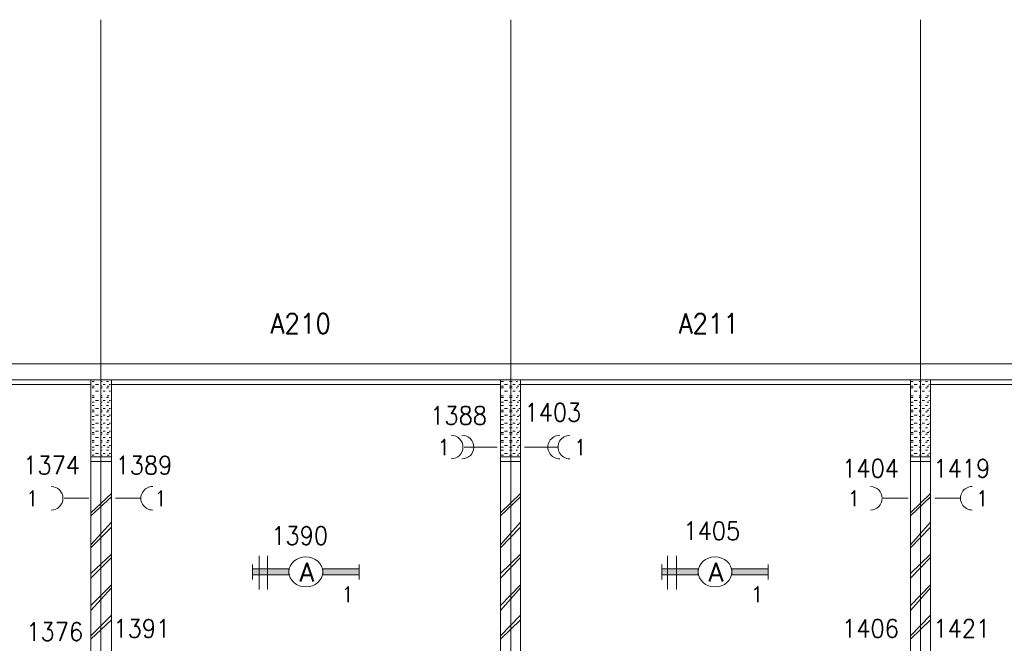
# Model space of a CAD drawing. Header units: metres. Extents: x -167 to -48, y -1901 to -1817.
# Tile 25 of 55: x -116.29 to -106.68, y -1844.69 to -1838.6. Entities that reach past the tile are written whole.
import ezdxf
from ezdxf.enums import TextEntityAlignment as Align

# ---------------------------------------------------------------- set-up
doc = ezdxf.new("R2010")
doc.units = ezdxf.units.M
doc.header["$MEASUREMENT"] = 0
doc.layers.add('Level 1', color=1, linetype='Continuous', lineweight=0)
doc.styles.add('Style-STANDARD', font='STANDARD.shx')

# ---------------------------------------------------------------- blocks, each defined once
blk = doc.blocks.new('1260')
at = {"layer": 'Level 1', "color": 1, "linetype": 'Continuous', "lineweight": 0}
for p, q in [((-630.0001, -100), (-630.0001, 100)), ((630.0001, -100), (630.0001, 100))]:
    blk.add_line(p, q, dxfattribs=at)
blk.add_circle((0, 0), 200, dxfattribs=at)
at = {"layer": 'Level 1', "color": 1, "linetype": 'Continuous', "lineweight": 0, "extrusion": (0, 0, -1)}
blk.add_solid([(200, 40), (630.0001, 40), (200, -40), (630.0001, -40)], dxfattribs=at)
at = {"layer": 'Level 1', "color": 1, "linetype": 'Continuous', "lineweight": 0}
blk.add_solid([(200, -40), (630.0001, -40), (200, 40), (630.0001, 40)], dxfattribs=at)
for points in [[(-200, 40), (-630.0001, 40), (-630.0001, -40), (-200, -40)], [(200, -40), (630.0001, -40), (630.0001, 40), (200, 40)]]:
    blk.add_3dface(points, dxfattribs=at)
at = {"layer": 'Level 1', "color": 1, "linetype": 'Continuous', "lineweight": 0, "style": 'Style-STANDARD'}
blk.add_text('A', height=250, dxfattribs=at).set_placement((-77.7681, -128.6793))

msp = doc.modelspace()

# ---------------------------------------------------------------- linework, layer by layer
at = {"layer": 'Level 1', "color": 11, "linetype": 'Continuous', "lineweight": 0}
for p, q in [((-115.4956, -1838.6015), (-115.4956, -1865.3047)), ((-111.4956, -1838.6015), (-111.4956, -1865.3047)), ((-107.4995, -1838.6015), (-107.4995, -1865.3047)), ((-153.3511, -1841.961), (-53.8081, -1841.961))]:
    msp.add_line(p, q, dxfattribs=at)
at = {"layer": 'Level 1', "color": 1, "linetype": 'Continuous', "lineweight": 0}
for p, q in [((-147.7007, -1841.961), (-91.2671, -1841.961)), ((-147.5483, -1842.1171), (-91.4155, -1842.1171)), ((-119.3901, -1842.164), (-115.5932, -1842.164)), ((-115.5932, -1842.1171), (-115.5932, -1849.4921)), ((-115.5815, -1842.1327), (-115.562, -1842.1327)), ((-115.5815, -1842.1797), (-115.562, -1842.1797)), ((-115.5815, -1842.1953), (-115.562, -1842.1953)), ((-115.5483, -1842.164), (-115.519, -1842.164)), ((-115.4995, -1842.1327), (-115.4839, -1842.1327)), ((-115.4995, -1842.1797), (-115.4839, -1842.1797)), ((-115.4995, -1842.1953), (-115.4839, -1842.1953)), ((-115.4721, -1842.164), (-115.4526, -1842.164)), ((-115.4409, -1842.1327), (-115.4214, -1842.1327)), ((-115.4409, -1842.1953), (-115.4214, -1842.1953)), ((-115.4331, -1842.1797), (-115.4136, -1842.1797)), ((-115.4136, -1842.164), (-115.4018, -1842.164)), ((-115.3921, -1842.1171), (-115.3921, -1849.4921)), ((-115.3921, -1842.164), (-111.5971, -1842.164)), ((-111.5971, -1842.1171), (-111.5971, -1849.4921)), ((-111.5893, -1842.1327), (-111.5659, -1842.1327)), ((-111.5893, -1842.1797), (-111.5659, -1842.1797)), ((-111.5893, -1842.1953), (-111.5659, -1842.1953)), ((-111.5581, -1842.164), (-111.5268, -1842.164)), ((-111.5073, -1842.1327), (-111.4839, -1842.1327)), ((-111.5073, -1842.1797), (-111.4839, -1842.1797)), ((-111.5073, -1842.1953), (-111.4839, -1842.1953)), ((-111.476, -1842.164), (-111.4526, -1842.164)), ((-111.4448, -1842.1327), (-111.4292, -1842.1327)), ((-111.4448, -1842.1953), (-111.4292, -1842.1953)), ((-111.4331, -1842.1797), (-111.4175, -1842.1797)), ((-111.4175, -1842.164), (-111.4057, -1842.164)), ((-111.3999, -1842.1171), (-111.3999, -1849.4921)), ((-111.3999, -1842.164), (-107.5971, -1842.164)), ((-107.5971, -1842.1171), (-107.5971, -1849.4921)), ((-107.5893, -1842.1327), (-107.5698, -1842.1327)), ((-107.5893, -1842.1797), (-107.5698, -1842.1797)), ((-107.5893, -1842.1953), (-107.5698, -1842.1953)), ((-107.56, -1842.164), (-107.5307, -1842.164)), ((-107.5112, -1842.1327), (-107.4917, -1842.1327)), ((-107.5112, -1842.1797), (-107.4917, -1842.1797)), ((-107.5112, -1842.1953), (-107.4917, -1842.1953)), ((-107.4819, -1842.164), (-107.4604, -1842.164)), ((-107.4487, -1842.1327), (-107.4292, -1842.1327)), ((-107.4487, -1842.1953), (-107.4292, -1842.1953)), ((-107.437, -1842.1797), (-107.4175, -1842.1797)), ((-107.4175, -1842.164), (-107.4096, -1842.164)), ((-107.3999, -1842.1171), (-107.3999, -1849.4921)), ((-107.3999, -1842.164), (-103.605, -1842.164)), ((-115.5815, -1842.2734), (-115.562, -1842.2734)), ((-115.5815, -1842.289), (-115.562, -1842.289)), ((-115.5483, -1842.2266), (-115.519, -1842.2266)), ((-115.4995, -1842.2734), (-115.4839, -1842.2734)), ((-115.4995, -1842.289), (-115.4839, -1842.289)), ((-115.4721, -1842.2266), (-115.4526, -1842.2266)), ((-115.4409, -1842.289), (-115.4214, -1842.289)), ((-115.4331, -1842.2734), (-115.4136, -1842.2734)), ((-115.4136, -1842.2266), (-115.4018, -1842.2266)), ((-111.5893, -1842.2734), (-111.5659, -1842.2734)), ((-111.5893, -1842.289), (-111.5659, -1842.289)), ((-111.5581, -1842.2266), (-111.5268, -1842.2266)), ((-111.5073, -1842.2734), (-111.4839, -1842.2734)), ((-111.5073, -1842.289), (-111.4839, -1842.289)), ((-111.476, -1842.2266), (-111.4526, -1842.2266)), ((-111.4448, -1842.289), (-111.4292, -1842.289)), ((-111.4331, -1842.2734), (-111.4175, -1842.2734)), ((-111.4175, -1842.2266), (-111.4057, -1842.2266)), ((-107.5893, -1842.2734), (-107.5698, -1842.2734)), ((-107.5893, -1842.289), (-107.5698, -1842.289)), ((-107.56, -1842.2266), (-107.5307, -1842.2266)), ((-107.5112, -1842.2734), (-107.4917, -1842.2734)), ((-107.5112, -1842.289), (-107.4917, -1842.289)), ((-107.4819, -1842.2266), (-107.4604, -1842.2266)), ((-107.4487, -1842.289), (-107.4292, -1842.289)), ((-107.437, -1842.2734), (-107.4175, -1842.2734)), ((-107.4175, -1842.2266), (-107.4096, -1842.2266)), ((-115.5815, -1842.3359), (-115.562, -1842.3359)), ((-115.5815, -1842.3671), (-115.562, -1842.3671)), ((-115.5483, -1842.3203), (-115.519, -1842.3203)), ((-115.4995, -1842.3359), (-115.4839, -1842.3359)), ((-115.4995, -1842.3671), (-115.4839, -1842.3671)), ((-115.4721, -1842.3203), (-115.4526, -1842.3203)), ((-115.4409, -1842.3671), (-115.4214, -1842.3671)), ((-115.4331, -1842.3359), (-115.4136, -1842.3359)), ((-115.4136, -1842.3203), (-115.4018, -1842.3203)), ((-111.5893, -1842.3359), (-111.5659, -1842.3359)), ((-111.5893, -1842.3671), (-111.5659, -1842.3671)), ((-111.5581, -1842.3203), (-111.5268, -1842.3203)), ((-111.5073, -1842.3359), (-111.4839, -1842.3359)), ((-111.5073, -1842.3671), (-111.4839, -1842.3671)), ((-111.476, -1842.3203), (-111.4526, -1842.3203)), ((-111.4448, -1842.3671), (-111.4292, -1842.3671)), ((-111.4331, -1842.3359), (-111.4175, -1842.3359)), ((-111.4175, -1842.3203), (-111.4057, -1842.3203)), ((-107.5893, -1842.3359), (-107.5698, -1842.3359)), ((-107.5893, -1842.3671), (-107.5698, -1842.3671)), ((-107.56, -1842.3203), (-107.5307, -1842.3203)), ((-107.5112, -1842.3359), (-107.4917, -1842.3359)), ((-107.5112, -1842.3671), (-107.4917, -1842.3671)), ((-107.4819, -1842.3203), (-107.4604, -1842.3203)), ((-107.4487, -1842.3671), (-107.4292, -1842.3671)), ((-107.437, -1842.3359), (-107.4175, -1842.3359)), ((-107.4175, -1842.3203), (-107.4096, -1842.3203)), ((-115.5815, -1842.4141), (-115.562, -1842.4141)), ((-115.5815, -1842.4297), (-115.562, -1842.4297)), ((-115.5815, -1842.4766), (-115.562, -1842.4766)), ((-115.5483, -1842.3985), (-115.519, -1842.3985)), ((-115.5483, -1842.4609), (-115.519, -1842.4609)), ((-115.4995, -1842.4141), (-115.4839, -1842.4141)), ((-115.4995, -1842.4297), (-115.4839, -1842.4297)), ((-115.4995, -1842.4766), (-115.4839, -1842.4766)), ((-115.4721, -1842.3985), (-115.4526, -1842.3985)), ((-115.4721, -1842.4609), (-115.4526, -1842.4609)), ((-115.4409, -1842.4297), (-115.4214, -1842.4297)), ((-115.4331, -1842.4141), (-115.4136, -1842.4141)), ((-115.4331, -1842.4766), (-115.4136, -1842.4766)), ((-115.4136, -1842.3985), (-115.4018, -1842.3985)), ((-115.4136, -1842.4609), (-115.4018, -1842.4609)), ((-111.5893, -1842.4141), (-111.5659, -1842.4141)), ((-111.5893, -1842.4297), (-111.5659, -1842.4297)), ((-111.5893, -1842.4766), (-111.5659, -1842.4766)), ((-111.5581, -1842.3985), (-111.5268, -1842.3985)), ((-111.5581, -1842.4609), (-111.5268, -1842.4609)), ((-111.5073, -1842.4141), (-111.4839, -1842.4141)), ((-111.5073, -1842.4297), (-111.4839, -1842.4297)), ((-111.5073, -1842.4766), (-111.4839, -1842.4766)), ((-111.476, -1842.3985), (-111.4526, -1842.3985)), ((-111.476, -1842.4609), (-111.4526, -1842.4609)), ((-111.4448, -1842.4297), (-111.4292, -1842.4297)), ((-111.4331, -1842.4141), (-111.4175, -1842.4141)), ((-111.4331, -1842.4766), (-111.4175, -1842.4766)), ((-111.4175, -1842.3985), (-111.4057, -1842.3985)), ((-111.4175, -1842.4609), (-111.4057, -1842.4609)), ((-107.5893, -1842.4141), (-107.5698, -1842.4141)), ((-107.5893, -1842.4297), (-107.5698, -1842.4297)), ((-107.5893, -1842.4766), (-107.5698, -1842.4766)), ((-107.56, -1842.3985), (-107.5307, -1842.3985)), ((-107.56, -1842.4609), (-107.5307, -1842.4609)), ((-107.5112, -1842.4141), (-107.4917, -1842.4141)), ((-107.5112, -1842.4297), (-107.4917, -1842.4297)), ((-107.5112, -1842.4766), (-107.4917, -1842.4766)), ((-107.4819, -1842.3985), (-107.4604, -1842.3985)), ((-107.4819, -1842.4609), (-107.4604, -1842.4609)), ((-107.4487, -1842.4297), (-107.4292, -1842.4297)), ((-107.437, -1842.4141), (-107.4175, -1842.4141)), ((-107.437, -1842.4766), (-107.4175, -1842.4766)), ((-107.4175, -1842.3985), (-107.4096, -1842.3985)), ((-107.4175, -1842.4609), (-107.4096, -1842.4609)), ((-115.5815, -1842.5078), (-115.562, -1842.5078)), ((-115.5815, -1842.5546), (-115.562, -1842.5546)), ((-115.5483, -1842.539), (-115.519, -1842.539)), ((-115.4995, -1842.5078), (-115.4839, -1842.5078)), ((-115.4995, -1842.5546), (-115.4839, -1842.5546)), ((-115.4721, -1842.539), (-115.4526, -1842.539)), ((-115.4409, -1842.5078), (-115.4214, -1842.5078)), ((-115.4331, -1842.5546), (-115.4136, -1842.5546)), ((-115.4136, -1842.539), (-115.4018, -1842.539)), ((-111.5893, -1842.5078), (-111.5659, -1842.5078)), ((-111.5893, -1842.5546), (-111.5659, -1842.5546)), ((-111.5581, -1842.539), (-111.5268, -1842.539)), ((-111.5073, -1842.5078), (-111.4839, -1842.5078)), ((-111.5073, -1842.5546), (-111.4839, -1842.5546)), ((-111.476, -1842.539), (-111.4526, -1842.539)), ((-111.4448, -1842.5078), (-111.4292, -1842.5078)), ((-111.4331, -1842.5546), (-111.4175, -1842.5546)), ((-111.4175, -1842.539), (-111.4057, -1842.539)), ((-107.5893, -1842.5078), (-107.5698, -1842.5078)), ((-107.5893, -1842.5546), (-107.5698, -1842.5546)), ((-107.56, -1842.539), (-107.5307, -1842.539)), ((-107.5112, -1842.5078), (-107.4917, -1842.5078)), ((-107.5112, -1842.5546), (-107.4917, -1842.5546)), ((-107.4819, -1842.539), (-107.4604, -1842.539)), ((-107.4487, -1842.5078), (-107.4292, -1842.5078)), ((-107.437, -1842.5546), (-107.4175, -1842.5546)), ((-107.4175, -1842.539), (-107.4096, -1842.539)), ((-115.5815, -1842.5859), (-115.562, -1842.5859)), ((-115.5815, -1842.6328), (-115.562, -1842.6328)), ((-115.5815, -1842.6485), (-115.562, -1842.6485)), ((-115.5483, -1842.6172), (-115.519, -1842.6172)), ((-115.5483, -1842.6797), (-115.519, -1842.6797)), ((-115.4995, -1842.5859), (-115.4839, -1842.5859)), ((-115.4995, -1842.6328), (-115.4839, -1842.6328)), ((-115.4995, -1842.6485), (-115.4839, -1842.6485)), ((-115.4721, -1842.6172), (-115.4526, -1842.6172)), ((-115.4721, -1842.6797), (-115.4526, -1842.6797)), ((-115.4409, -1842.5859), (-115.4214, -1842.5859)), ((-115.4409, -1842.6485), (-115.4214, -1842.6485)), ((-115.4331, -1842.6328), (-115.4136, -1842.6328)), ((-115.4136, -1842.6172), (-115.4018, -1842.6172)), ((-115.4136, -1842.6797), (-115.4018, -1842.6797)), ((-111.5893, -1842.5859), (-111.5659, -1842.5859)), ((-111.5893, -1842.6328), (-111.5659, -1842.6328)), ((-111.5893, -1842.6485), (-111.5659, -1842.6485)), ((-111.5581, -1842.6172), (-111.5268, -1842.6172)), ((-111.5581, -1842.6797), (-111.5268, -1842.6797)), ((-111.5073, -1842.5859), (-111.4839, -1842.5859)), ((-111.5073, -1842.6328), (-111.4839, -1842.6328)), ((-111.5073, -1842.6485), (-111.4839, -1842.6485)), ((-111.476, -1842.6172), (-111.4526, -1842.6172)), ((-111.476, -1842.6797), (-111.4526, -1842.6797)), ((-111.4448, -1842.5859), (-111.4292, -1842.5859)), ((-111.4448, -1842.6485), (-111.4292, -1842.6485)), ((-111.4331, -1842.6328), (-111.4175, -1842.6328)), ((-111.4175, -1842.6172), (-111.4057, -1842.6172)), ((-111.4175, -1842.6797), (-111.4057, -1842.6797)), ((-107.5893, -1842.5859), (-107.5698, -1842.5859)), ((-107.5893, -1842.6328), (-107.5698, -1842.6328)), ((-107.5893, -1842.6485), (-107.5698, -1842.6485)), ((-107.56, -1842.6172), (-107.5307, -1842.6172)), ((-107.56, -1842.6797), (-107.5307, -1842.6797)), ((-107.5112, -1842.5859), (-107.4917, -1842.5859)), ((-107.5112, -1842.6328), (-107.4917, -1842.6328)), ((-107.5112, -1842.6485), (-107.4917, -1842.6485)), ((-107.4819, -1842.6172), (-107.4604, -1842.6172)), ((-107.4819, -1842.6797), (-107.4604, -1842.6797)), ((-107.4487, -1842.5859), (-107.4292, -1842.5859)), ((-107.4487, -1842.6485), (-107.4292, -1842.6485)), ((-107.437, -1842.6328), (-107.4175, -1842.6328)), ((-107.4175, -1842.6172), (-107.4096, -1842.6172)), ((-107.4175, -1842.6797), (-107.4096, -1842.6797)), ((-115.5815, -1842.7109), (-115.562, -1842.7109)), ((-115.5815, -1842.7265), (-115.562, -1842.7265)), ((-115.5815, -1842.7734), (-115.562, -1842.7734)), ((-115.5483, -1842.7578), (-115.519, -1842.7578)), ((-115.4995, -1842.7109), (-115.4839, -1842.7109)), ((-115.4995, -1842.7265), (-115.4839, -1842.7265)), ((-115.4995, -1842.7734), (-115.4839, -1842.7734)), ((-115.4721, -1842.7578), (-115.4526, -1842.7578)), ((-115.4409, -1842.7265), (-115.4214, -1842.7265)), ((-115.4331, -1842.7109), (-115.4136, -1842.7109)), ((-115.4331, -1842.7734), (-115.4136, -1842.7734)), ((-115.4136, -1842.7578), (-115.4018, -1842.7578)), ((-111.9507, -1842.7734), (-111.6284, -1842.7734)), ((-111.5893, -1842.7109), (-111.5659, -1842.7109)), ((-111.5893, -1842.7265), (-111.5659, -1842.7265)), ((-111.5893, -1842.7734), (-111.5659, -1842.7734)), ((-111.5581, -1842.7578), (-111.5268, -1842.7578)), ((-111.5073, -1842.7109), (-111.4839, -1842.7109)), ((-111.5073, -1842.7265), (-111.4839, -1842.7265)), ((-111.5073, -1842.7734), (-111.4839, -1842.7734)), ((-111.476, -1842.7578), (-111.4526, -1842.7578)), ((-111.4448, -1842.7265), (-111.4292, -1842.7265)), ((-111.4331, -1842.7109), (-111.4175, -1842.7109)), ((-111.4331, -1842.7734), (-111.4175, -1842.7734)), ((-111.4175, -1842.7578), (-111.4057, -1842.7578)), ((-111.0386, -1842.7734), (-111.3628, -1842.7734)), ((-107.5893, -1842.7109), (-107.5698, -1842.7109)), ((-107.5893, -1842.7265), (-107.5698, -1842.7265)), ((-107.5893, -1842.7734), (-107.5698, -1842.7734)), ((-107.56, -1842.7578), (-107.5307, -1842.7578)), ((-107.5112, -1842.7109), (-107.4917, -1842.7109)), ((-107.5112, -1842.7265), (-107.4917, -1842.7265)), ((-107.5112, -1842.7734), (-107.4917, -1842.7734)), ((-107.4819, -1842.7578), (-107.4604, -1842.7578)), ((-107.4487, -1842.7265), (-107.4292, -1842.7265)), ((-107.437, -1842.7109), (-107.4175, -1842.7109)), ((-107.437, -1842.7734), (-107.4175, -1842.7734)), ((-107.4175, -1842.7578), (-107.4096, -1842.7578)), ((-115.5932, -1842.8672), (-115.3921, -1842.8672)), ((-115.5815, -1842.8046), (-115.562, -1842.8046)), ((-115.5815, -1842.8516), (-115.562, -1842.8516)), ((-115.5483, -1842.836), (-115.519, -1842.836)), ((-115.4995, -1842.8046), (-115.4839, -1842.8046)), ((-115.4995, -1842.8516), (-115.4839, -1842.8516)), ((-115.4721, -1842.836), (-115.4526, -1842.836)), ((-115.4409, -1842.8046), (-115.4214, -1842.8046)), ((-115.4331, -1842.8516), (-115.4136, -1842.8516)), ((-115.4136, -1842.836), (-115.4018, -1842.836)), ((-111.5971, -1842.8672), (-111.3999, -1842.8672)), ((-111.5893, -1842.8046), (-111.5659, -1842.8046)), ((-111.5893, -1842.8516), (-111.5659, -1842.8516)), ((-111.5581, -1842.836), (-111.5268, -1842.836)), ((-111.5073, -1842.8046), (-111.4839, -1842.8046)), ((-111.5073, -1842.8516), (-111.4839, -1842.8516)), ((-111.476, -1842.836), (-111.4526, -1842.836)), ((-111.4448, -1842.8046), (-111.4292, -1842.8046)), ((-111.4331, -1842.8516), (-111.4175, -1842.8516)), ((-111.4175, -1842.836), (-111.4057, -1842.836)), ((-107.5971, -1842.8672), (-107.3999, -1842.8672)), ((-107.5893, -1842.8046), (-107.5698, -1842.8046)), ((-107.5893, -1842.8516), (-107.5698, -1842.8516)), ((-107.56, -1842.836), (-107.5307, -1842.836)), ((-107.5112, -1842.8046), (-107.4917, -1842.8046)), ((-107.5112, -1842.8516), (-107.4917, -1842.8516)), ((-107.4819, -1842.836), (-107.4604, -1842.836)), ((-107.4487, -1842.8046), (-107.4292, -1842.8046)), ((-107.437, -1842.8516), (-107.4175, -1842.8516)), ((-107.4175, -1842.836), (-107.4096, -1842.836)), ((-115.5932, -1842.9141), (-115.3921, -1842.9141)), ((-111.5971, -1842.9141), (-111.3999, -1842.9141)), ((-107.5971, -1842.9141), (-107.3999, -1842.9141)), ((-115.3921, -1843.2265), (-115.5932, -1843.414)), ((-111.3999, -1843.2265), (-111.5971, -1843.414)), ((-107.3999, -1843.2265), (-107.5971, -1843.414)), ((-115.6128, -1843.2734), (-115.853, -1843.2734)), ((-115.3921, -1843.2577), (-115.5932, -1843.4453)), ((-115.351, -1843.2734), (-115.1089, -1843.2734)), ((-111.3999, -1843.2577), (-111.5971, -1843.4453)), ((-107.6206, -1843.2734), (-107.8628, -1843.2734)), ((-107.3999, -1843.2577), (-107.5971, -1843.4453)), ((-107.3589, -1843.2734), (-107.1128, -1843.2734)), ((-115.3921, -1843.5078), (-115.5932, -1843.7266)), ((-111.3999, -1843.5078), (-111.5971, -1843.7266)), ((-107.3999, -1843.5078), (-107.5971, -1843.7266)), ((-115.3921, -1843.5547), (-115.5932, -1843.7578)), ((-111.3999, -1843.5547), (-111.5971, -1843.7578)), ((-107.3999, -1843.5547), (-107.5971, -1843.7578)), ((-115.3921, -1843.8203), (-115.5932, -1844.0078)), ((-111.3999, -1843.8203), (-111.5971, -1844.0078)), ((-107.3999, -1843.8203), (-107.5971, -1844.0078)), ((-115.3921, -1843.8515), (-115.5932, -1844.0547)), ((-113.9507, -1843.8359), (-113.9507, -1844.164)), ((-113.8686, -1843.8359), (-113.8686, -1844.164)), ((-111.3999, -1843.8515), (-111.5971, -1844.0547)), ((-109.9663, -1843.8359), (-109.9663, -1844.164)), ((-109.8803, -1843.8359), (-109.8803, -1844.164)), ((-107.3999, -1843.8515), (-107.5971, -1844.0547)), ((-115.3921, -1844.1171), (-115.5932, -1844.3203)), ((-111.3999, -1844.1171), (-111.5971, -1844.3203)), ((-107.3999, -1844.1171), (-107.5971, -1844.3203)), ((-115.3921, -1844.1484), (-115.5932, -1844.3671)), ((-111.3999, -1844.1484), (-111.5971, -1844.3671)), ((-107.3999, -1844.1484), (-107.5971, -1844.3671)), ((-115.3921, -1844.4141), (-115.5932, -1844.6172)), ((-115.3921, -1844.4609), (-115.5932, -1844.6485)), ((-111.3999, -1844.4141), (-111.5971, -1844.6172)), ((-111.3999, -1844.4609), (-111.5971, -1844.6485)), ((-107.3999, -1844.4141), (-107.5971, -1844.6172)), ((-107.3999, -1844.4609), (-107.5971, -1844.6485))]:
    msp.add_line(p, q, dxfattribs=at)
for centre, start, end in [((-112.0776, -1842.7734), 270.00006, 90.00005), ((-111.9721, -1842.7734), 270.00006, 90.00005), ((-111.019, -1842.7734), 90.00002, 270.00016), ((-110.9194, -1842.7734), 90.00002, 270.00016), ((-115.98, -1843.2734), 270.00006, 89.99997), ((-114.9897, -1843.2734), 90.00002, 270.00013), ((-107.9878, -1843.2734), 270.00006, 89.99997), ((-106.9936, -1843.2734), 90.00002, 270.00013)]:
    msp.add_arc(centre, 0.1152, start, end, dxfattribs=at)

# ---------------------------------------------------------------- block references
at = {"layer": 'Level 1', "color": 1, "linetype": 'Continuous', "lineweight": 0, "xscale": 0.000824, "yscale": 0.000732}
for p in [(-113.4956, -1843.9922), (-109.5034, -1843.9922)]:
    msp.add_blockref('1260', p, dxfattribs=at)

# ---------------------------------------------------------------- texts
at = {"layer": 'Level 1', "color": 1, "linetype": 'Continuous', "lineweight": 0, "style": 'Style-STANDARD'}
for s, height, p in [('A210', 0.1933, (-113.546, -1841.664)), ('A211', 0.1933, (-109.5644, -1841.664)), ('1388', 0.1777, (-112.0052, -1842.5546)), ('1403', 0.1777, (-111.0853, -1842.5234)), ('1', 0.1523, (-112.1499, -1842.8516)), ('1', 0.1523, (-110.8178, -1842.8516)), ('1374', 0.1777, (-115.9759, -1843.039)), ('1389', 0.1777, (-115.0755, -1843.039)), ('1404', 0.1777, (-107.9857, -1843.0703)), ('1419', 0.1777, (-107.0957, -1843.0703)), ('1', 0.1523, (-116.1655, -1843.3516)), ('1', 0.1523, (-114.9136, -1843.3516)), ('1', 0.1523, (-108.1479, -1843.3516)), ('1', 0.1523, (-106.896, -1843.3516)), ('1405', 0.1777, (-109.5345, -1843.6796)), ('1390', 0.1777, (-113.556, -1843.7266)), ('1', 0.1523, (-113.0893, -1844.289)), ('1', 0.1523, (-109.0932, -1844.289)), ('1376', 0.1777, (-115.9454, -1844.6641)), ('1391', 0.1777, (-115.0957, -1844.6328)), ('1406', 0.1777, (-107.9864, -1844.6328)), ('1421', 0.1777, (-107.0957, -1844.6328))]:
    msp.add_text(s, height=height, dxfattribs=at).set_placement(p, align=Align.CENTER)

doc.saveas('drawing.dxf')
